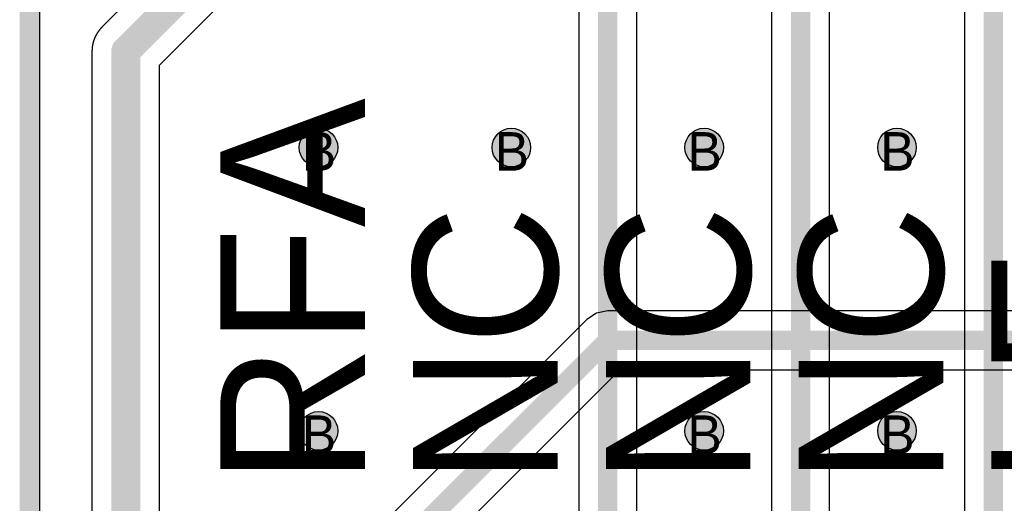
# Model space of a CAD drawing. Header units: millimetres. Extents: x -1.5 to 11.1, y -3 to 5.
# Tile 162 of 256: x -0.005 to 0.506, y 2.965 to 3.216. Entities that reach past the tile are written whole.
import ezdxf

# ---------------------------------------------------------------- set-up
doc = ezdxf.new("R2010")
doc.units = ezdxf.units.MM
doc.header["$MEASUREMENT"] = 0
for name, color, linetype, true_color in [('BottomLayer', 5, 'Continuous', 0x0000ff), ('DrillDrawing', 1, 'Continuous', 0xff0000), ('Metal_2', 7, 'Continuous', 0x7f0000), ('Metal_3', 7, 'Continuous', 0x3f7f00), ('Profile', 6, 'Continuous', 0xff00ff), ('TopLayer', 1, 'Continuous', 0xff0000), ('TopOverlay', 2, 'Continuous', 0xffff00)]:
    doc.layers.add(name, color=color, linetype=linetype, true_color=true_color)
doc.styles.add('textstyle610', font='txt')
doc.styles.add('textstyle611', font='txt')
doc.styles.add('textstyle612', font='txt')
doc.styles.add('textstyle622', font='txt')
doc.styles.add('textstyle623', font='txt')
doc.styles.add('textstyle624', font='txt')
doc.styles.add('textstyle625', font='txt')
doc.styles.add('textstyle76', font='txt')
doc.styles.add('textstyle79', font='txt')
doc.styles.add('textstyle83', font='txt')
doc.styles.add('textstyle92', font='txt')
doc.styles.add('textstyle93', font='txt')

msp = doc.modelspace()

# ---------------------------------------------------------------- hatches: boundary and pattern name
at = {"layer": 'BottomLayer', "true_color": 0x0000ff}
h = msp.add_hatch(color=5, dxfattribs=at)
edge = h.paths.add_edge_path(flags=0)
edge.add_arc((0.15, 3.15), 0.01, 0, 360)
h = msp.add_hatch(color=5, dxfattribs=at)
edge = h.paths.add_edge_path(flags=0)
edge.add_arc((0.25, 3.15), 0.01, 0, 360)
h = msp.add_hatch(color=5, dxfattribs=at)
edge = h.paths.add_edge_path(flags=0)
edge.add_arc((0.35, 3.15), 0.01, 0, 360)
h = msp.add_hatch(color=5, dxfattribs=at)
edge = h.paths.add_edge_path(flags=0)
edge.add_arc((0.45, 3.15), 0.01, 0, 360)
h = msp.add_hatch(color=5, dxfattribs=at)
edge = h.paths.add_edge_path(flags=0)
edge.add_arc((0.15, 3.003), 0.01, 0, 360)
h = msp.add_hatch(color=5, dxfattribs=at)
edge = h.paths.add_edge_path(flags=0)
edge.add_arc((0.35, 3.003), 0.01, 0, 360)
h = msp.add_hatch(color=5, dxfattribs=at)
edge = h.paths.add_edge_path(flags=0)
edge.add_arc((0.45, 3.003), 0.01, 0, 360)
at = {"layer": 'Metal_2', "true_color": 0x7f0000}
h = msp.add_hatch(color=16, dxfattribs=at)
edge = h.paths.add_edge_path(flags=0)
edge.add_arc((0.15, 3.15), 0.01, 0, 360)
h = msp.add_hatch(color=16, dxfattribs=at)
edge = h.paths.add_edge_path(flags=0)
edge.add_arc((0.25, 3.15), 0.01, 0, 360)
h = msp.add_hatch(color=16, dxfattribs=at)
edge = h.paths.add_edge_path(flags=0)
edge.add_arc((0.35, 3.15), 0.01, 0, 360)
h = msp.add_hatch(color=16, dxfattribs=at)
edge = h.paths.add_edge_path(flags=0)
edge.add_arc((0.45, 3.15), 0.01, 0, 360)
h = msp.add_hatch(color=16, dxfattribs=at)
edge = h.paths.add_edge_path(flags=0)
edge.add_arc((0.15, 3.003), 0.01, 0, 360)
h = msp.add_hatch(color=16, dxfattribs=at)
edge = h.paths.add_edge_path(flags=0)
edge.add_arc((0.35, 3.003), 0.01, 0, 360)
h = msp.add_hatch(color=16, dxfattribs=at)
edge = h.paths.add_edge_path(flags=0)
edge.add_arc((0.45, 3.003), 0.01, 0, 360)
at = {"layer": 'Metal_3', "true_color": 0x3f7f00}
h = msp.add_hatch(color=76, dxfattribs=at)
edge = h.paths.add_edge_path(flags=0)
edge.add_arc((0.15, 3.15), 0.01, 0, 360)
h = msp.add_hatch(color=76, dxfattribs=at)
edge = h.paths.add_edge_path(flags=0)
edge.add_arc((0.25, 3.15), 0.01, 0, 360)
h = msp.add_hatch(color=76, dxfattribs=at)
edge = h.paths.add_edge_path(flags=0)
edge.add_arc((0.35, 3.15), 0.01, 0, 360)
h = msp.add_hatch(color=76, dxfattribs=at)
edge = h.paths.add_edge_path(flags=0)
edge.add_arc((0.45, 3.15), 0.01, 0, 360)
h = msp.add_hatch(color=76, dxfattribs=at)
edge = h.paths.add_edge_path(flags=0)
edge.add_arc((0.15, 3.003), 0.01, 0, 360)
h = msp.add_hatch(color=76, dxfattribs=at)
edge = h.paths.add_edge_path(flags=0)
edge.add_arc((0.35, 3.003), 0.01, 0, 360)
h = msp.add_hatch(color=76, dxfattribs=at)
edge = h.paths.add_edge_path(flags=0)
edge.add_arc((0.45, 3.003), 0.01, 0, 360)
at = {"layer": 'TopLayer', "true_color": 0xff0000}
h = msp.add_hatch(color=1, dxfattribs=at)
edge = h.paths.add_edge_path(flags=0)
edge.add_arc((0.15, 3.15), 0.01, 0, 360)
h = msp.add_hatch(color=1, dxfattribs=at)
edge = h.paths.add_edge_path(flags=0)
edge.add_arc((0.25, 3.15), 0.01, 0, 360)
h = msp.add_hatch(color=1, dxfattribs=at)
edge = h.paths.add_edge_path(flags=0)
edge.add_arc((0.35, 3.15), 0.01, 0, 360)
h = msp.add_hatch(color=1, dxfattribs=at)
edge = h.paths.add_edge_path(flags=0)
edge.add_arc((0.45, 3.15), 0.01, 0, 360)
h = msp.add_hatch(color=1, dxfattribs=at)
edge = h.paths.add_edge_path(flags=0)
edge.add_arc((0.15, 3.003), 0.01, 0, 360)
h = msp.add_hatch(color=1, dxfattribs=at)
edge = h.paths.add_edge_path(flags=0)
edge.add_arc((0.35, 3.003), 0.01, 0, 360)
h = msp.add_hatch(color=1, dxfattribs=at)
edge = h.paths.add_edge_path(flags=0)
edge.add_arc((0.45, 3.003), 0.01, 0, 360)

# ---------------------------------------------------------------- linework, layer by layer
at = {"layer": 'BottomLayer'}
for p, q in [((0.00541, 0.61541), (0.00541, 3.79459)), ((0.29415, 3.06413), (0.28919, 3.06081)), ((0.3, 3.06529), (0.29415, 3.06413)), ((0.53689, 3.06529), (0.3, 3.06529)), ((0.28919, 3.06081), (0.16723, 2.93886)), ((0.18886, 2.91723), (0.30633, 3.03471)), ((0.30633, 3.03471), (0.53689, 3.03471))]:
    msp.add_line(p, q, dxfattribs=at)
for points in [[(0.15, 2.9, 0.01, 0.01, 0), (0.3, 3.05, 0.01, 0.01, 0)], [(0.3, 3.05, 0.01, 0.01, 0), (0.55, 3.05, 0.01, 0.01, 0)]]:
    msp.add_lwpolyline(points, format="xyseb", dxfattribs=at)
msp.add_lwpolyline([(0.2975, 3.05, 0.005, 0.005, 1), (0.3025, 3.05, 0.005, 0.005, 1)], format="xyseb", close=True, dxfattribs=at)
msp.add_lwpolyline([(0.2975, 3.05, 0.005, 0.005, 1), (0.3025, 3.05, 0.005, 0.005, 1)], format="xyseb", close=True, dxfattribs=at)
at = {"layer": 'BottomLayer', "color": 5, "true_color": 0x0000ff}
for centre in [(0.15, 3.15), (0.25, 3.15), (0.35, 3.15), (0.45, 3.15), (0.15, 3.003), (0.35, 3.003), (0.45, 3.003)]:
    msp.add_circle(centre, 0.01, dxfattribs=at)
at = {"layer": 'Metal_2'}
msp.add_line((0.00541, 0.61541), (0.00541, 3.79459), dxfattribs=at)
at = {"layer": 'Metal_2', "color": 16, "true_color": 0x7f0000}
for centre in [(0.15, 3.15), (0.25, 3.15), (0.35, 3.15), (0.45, 3.15), (0.15, 3.003), (0.35, 3.003), (0.45, 3.003)]:
    msp.add_circle(centre, 0.01, dxfattribs=at)
at = {"layer": 'Metal_3'}
for p, q in [((0.00541, 0.61541), (0.00541, 3.79459)), ((0.285, 3.2225), (0.285, 2.93211)), ((0.315, 2.93211), (0.315, 3.2225)), ((0.385, 3.22524), (0.385, 2.93211)), ((0.415, 2.93211), (0.415, 3.22524))]:
    msp.add_line(p, q, dxfattribs=at)
for points in [[(0.3, 3.265, 0.01, 0.01, 0), (0.3, 2.025, 0.01, 0.01, 0)], [(0.4, 2.7, 0.01, 0.01, 0), (0.4, 3.265, 0.01, 0.01, 0)]]:
    msp.add_lwpolyline(points, format="xyseb", dxfattribs=at)
at = {"layer": 'Metal_3', "color": 76, "true_color": 0x3f7f00}
for centre in [(0.15, 3.15), (0.25, 3.15), (0.35, 3.15), (0.45, 3.15), (0.15, 3.003), (0.35, 3.003), (0.45, 3.003)]:
    msp.add_circle(centre, 0.01, dxfattribs=at)
at = {"layer": 'Profile'}
msp.add_lwpolyline([(0, 0.61, 0.01, 0.01, 0), (0, 3.8, 0.01, 0.01, 0)], format="xyseb", dxfattribs=at)
at = {"layer": 'TopLayer'}
for p, q in [((0.00541, 1.25547), (0.00541, 3.79459)), ((0.20263, 3.37737), (0.03763, 3.21237)), ((0.0675, 3.19275), (0.22225, 3.3475)), ((0.485, 3.22524), (0.485, 2.93429)), ((0.03746, 3.21221), (0.03738, 3.21212)), ((0.03754, 3.21229), (0.03746, 3.21221)), ((0.03763, 3.21237), (0.03754, 3.21229)), ((0.03399, 3.20708), (0.03395, 3.20697)), ((0.03404, 3.20718), (0.03399, 3.20708)), ((0.03409, 3.20729), (0.03404, 3.20718)), ((0.03414, 3.2074), (0.03409, 3.20729)), ((0.03419, 3.2075), (0.03414, 3.2074)), ((0.03424, 3.20761), (0.03419, 3.2075)), ((0.03429, 3.20771), (0.03424, 3.20761)), ((0.03434, 3.20782), (0.03429, 3.20771)), ((0.0344, 3.20792), (0.03434, 3.20782)), ((0.03445, 3.20803), (0.0344, 3.20792)), ((0.0345, 3.20813), (0.03445, 3.20803)), ((0.03456, 3.20824), (0.0345, 3.20813)), ((0.03461, 3.20834), (0.03456, 3.20824)), ((0.03467, 3.20844), (0.03461, 3.20834)), ((0.03473, 3.20855), (0.03467, 3.20844)), ((0.03479, 3.20865), (0.03473, 3.20855)), ((0.03484, 3.20875), (0.03479, 3.20865)), ((0.0349, 3.20885), (0.03484, 3.20875)), ((0.03496, 3.20895), (0.0349, 3.20885)), ((0.03502, 3.20905), (0.03496, 3.20895)), ((0.03508, 3.20915), (0.03502, 3.20905)), ((0.03515, 3.20925), (0.03508, 3.20915)), ((0.03521, 3.20935), (0.03515, 3.20925)), ((0.03527, 3.20945), (0.03521, 3.20935)), ((0.03534, 3.20955), (0.03527, 3.20945)), ((0.0354, 3.20965), (0.03534, 3.20955)), ((0.03547, 3.20975), (0.0354, 3.20965)), ((0.03553, 3.20984), (0.03547, 3.20975)), ((0.0356, 3.20994), (0.03553, 3.20984)), ((0.03566, 3.21004), (0.0356, 3.20994)), ((0.03573, 3.21013), (0.03566, 3.21004)), ((0.0358, 3.21023), (0.03573, 3.21013)), ((0.03587, 3.21032), (0.0358, 3.21023)), ((0.03594, 3.21042), (0.03587, 3.21032)), ((0.03601, 3.21051), (0.03594, 3.21042)), ((0.03608, 3.21061), (0.03601, 3.21051)), ((0.03615, 3.2107), (0.03608, 3.21061)), ((0.03622, 3.21079), (0.03615, 3.2107)), ((0.0363, 3.21088), (0.03622, 3.21079)), ((0.03637, 3.21098), (0.0363, 3.21088)), ((0.03644, 3.21107), (0.03637, 3.21098)), ((0.03652, 3.21116), (0.03644, 3.21107)), ((0.03659, 3.21125), (0.03652, 3.21116)), ((0.03667, 3.21134), (0.03659, 3.21125)), ((0.03675, 3.21143), (0.03667, 3.21134)), ((0.03682, 3.21152), (0.03675, 3.21143)), ((0.0369, 3.2116), (0.03682, 3.21152)), ((0.03698, 3.21169), (0.0369, 3.2116)), ((0.03706, 3.21178), (0.03698, 3.21169)), ((0.03714, 3.21187), (0.03706, 3.21178)), ((0.03722, 3.21195), (0.03714, 3.21187)), ((0.0373, 3.21204), (0.03722, 3.21195)), ((0.03738, 3.21212), (0.0373, 3.21204)), ((0.03261, 3.20199), (0.0326, 3.20188)), ((0.03263, 3.20211), (0.03261, 3.20199)), ((0.03264, 3.20223), (0.03263, 3.20211)), ((0.03266, 3.20234), (0.03264, 3.20223)), ((0.03267, 3.20246), (0.03266, 3.20234)), ((0.03269, 3.20258), (0.03267, 3.20246)), ((0.03271, 3.20269), (0.03269, 3.20258)), ((0.03273, 3.20281), (0.03271, 3.20269)), ((0.03275, 3.20292), (0.03273, 3.20281)), ((0.03277, 3.20304), (0.03275, 3.20292)), ((0.03279, 3.20315), (0.03277, 3.20304)), ((0.03281, 3.20327), (0.03279, 3.20315)), ((0.03283, 3.20339), (0.03281, 3.20327)), ((0.03285, 3.2035), (0.03283, 3.20339)), ((0.03288, 3.20362), (0.03285, 3.2035)), ((0.0329, 3.20373), (0.03288, 3.20362)), ((0.03293, 3.20384), (0.0329, 3.20373)), ((0.03295, 3.20396), (0.03293, 3.20384)), ((0.03298, 3.20407), (0.03295, 3.20396)), ((0.03301, 3.20419), (0.03298, 3.20407)), ((0.03304, 3.2043), (0.03301, 3.20419)), ((0.03307, 3.20442), (0.03304, 3.2043)), ((0.0331, 3.20453), (0.03307, 3.20442)), ((0.03313, 3.20464), (0.0331, 3.20453)), ((0.03316, 3.20476), (0.03313, 3.20464)), ((0.03319, 3.20487), (0.03316, 3.20476)), ((0.03322, 3.20498), (0.03319, 3.20487)), ((0.03326, 3.20509), (0.03322, 3.20498)), ((0.03329, 3.20521), (0.03326, 3.20509)), ((0.03333, 3.20532), (0.03329, 3.20521)), ((0.03336, 3.20543), (0.03333, 3.20532)), ((0.0334, 3.20554), (0.03336, 3.20543)), ((0.03344, 3.20565), (0.0334, 3.20554)), ((0.03348, 3.20576), (0.03344, 3.20565)), ((0.03352, 3.20587), (0.03348, 3.20576)), ((0.03356, 3.20599), (0.03352, 3.20587)), ((0.0336, 3.2061), (0.03356, 3.20599)), ((0.03364, 3.20621), (0.0336, 3.2061)), ((0.03368, 3.20632), (0.03364, 3.20621)), ((0.03372, 3.20642), (0.03368, 3.20632)), ((0.03377, 3.20653), (0.03372, 3.20642)), ((0.03381, 3.20664), (0.03377, 3.20653)), ((0.03385, 3.20675), (0.03381, 3.20664)), ((0.0339, 3.20686), (0.03385, 3.20675)), ((0.03395, 3.20697), (0.0339, 3.20686)), ((0.03251, 3.20047), (0.0325, 3.20035)), ((0.0325, 3.20035), (0.0325, 3.20029)), ((0.0325, 3.20029), (0.0325, 3.20024)), ((0.0325, 3.20024), (0.0325, 3.20012)), ((0.0325, 3.20012), (0.0325, 3.2)), ((0.0325, 3.2), (0.0325, 1.95)), ((0.03252, 3.20082), (0.03251, 3.2007)), ((0.03251, 3.2007), (0.03251, 3.20059)), ((0.03251, 3.20059), (0.03251, 3.20047)), ((0.03253, 3.20094), (0.03252, 3.20082)), ((0.03254, 3.20117), (0.03253, 3.20106)), ((0.03253, 3.20106), (0.03253, 3.20094)), ((0.03255, 3.20129), (0.03254, 3.20117)), ((0.03256, 3.20141), (0.03255, 3.20129)), ((0.03257, 3.20153), (0.03256, 3.20141)), ((0.03258, 3.20164), (0.03257, 3.20153)), ((0.03259, 3.20176), (0.03258, 3.20164)), ((0.0326, 3.20188), (0.03259, 3.20176)), ((0.0675, 1.95725), (0.0675, 3.19275))]:
    msp.add_line(p, q, dxfattribs=at)
for points in [[(0.05, 3.2, 0.015, 0.015, 0), (0.215, 3.365, 0.015, 0.015, 0)], [(0.5, 3.265, 0.01, 0.01, 0), (0.5, 2.025, 0.01, 0.01, 0)], [(0.05, 1.95, 0.015, 0.015, 0), (0.05, 3.2, 0.015, 0.015, 0)]]:
    msp.add_lwpolyline(points, format="xyseb", dxfattribs=at)
msp.add_lwpolyline([(0.04625, 3.2, 0.0075, 0.0075, 1), (0.05375, 3.2, 0.0075, 0.0075, 1)], format="xyseb", close=True, dxfattribs=at)
msp.add_lwpolyline([(0.04625, 3.2, 0.0075, 0.0075, 1), (0.05375, 3.2, 0.0075, 0.0075, 1)], format="xyseb", close=True, dxfattribs=at)
at = {"layer": 'TopLayer', "color": 1, "true_color": 0xff0000}
for centre in [(0.15, 3.15), (0.25, 3.15), (0.35, 3.15), (0.45, 3.15), (0.15, 3.003), (0.35, 3.003), (0.45, 3.003)]:
    msp.add_circle(centre, 0.01, dxfattribs=at)

# ---------------------------------------------------------------- texts
at = {"layer": 'DrillDrawing'}
for style, p in [('textstyle623', (0.14134, 3.138)), ('textstyle610', (0.24134, 3.138)), ('textstyle612', (0.34134, 3.138)), ('textstyle622', (0.44134, 3.138)), ('textstyle624', (0.14134, 2.991)), ('textstyle611', (0.34134, 2.991)), ('textstyle625', (0.44134, 2.991))]:
    msp.add_text('B', height=0.02, dxfattribs=dict(at, style=style)).set_placement(p)
at = {"layer": 'TopOverlay'}
for s, style, p in [('RFA', 'textstyle76', (0.17401, 2.975)), ('NC', 'textstyle83', (0.27401, 2.975)), ('NC', 'textstyle93', (0.37401, 2.975)), ('NC', 'textstyle92', (0.47401, 2.975)), ('LE', 'textstyle79', (0.57401, 2.975))]:
    msp.add_text(s, height=0.075, rotation=90, dxfattribs=dict(at, style=style)).set_placement(p)

doc.saveas('drawing.dxf')
